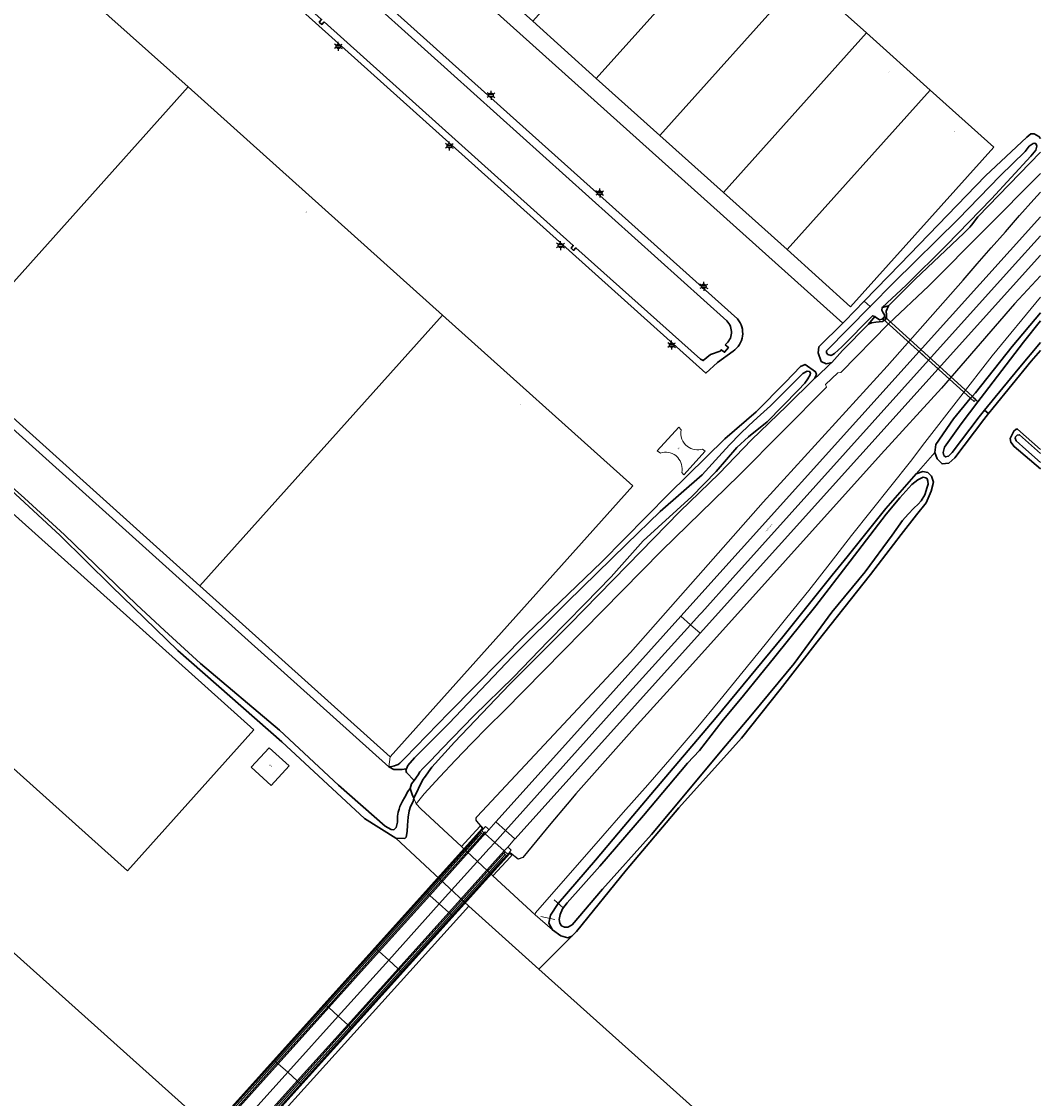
# Model space of a CAD drawing. Extents: x 105780 to 185197, y 477999 to 525027.
# Tile 195 of 256: x 109694 to 109981, y 478509 to 478811. Entities that reach past the tile are written whole.
import ezdxf
from ezdxf.enums import TextEntityAlignment as Align

# ---------------------------------------------------------------- set-up
doc = ezdxf.new("R2010")
doc.units = 0
for name, color, linetype, lineweight in [('B-GV-GR-GRAS_GAZON-G', 252, 'Continuous', 13), ('B-RO-IE-MEUBILAIR_WEGMEUBILAIR-S', 252, 'Continuous', 25), ('B-RO-IE-TERREINAFSCHEIDING_KUNSTMATIG_HEKWERK-G', 252, 'IE-TERREINAFSCHEIDING-KUNSTMATIG', 18), ('B-RO-IE-TERREINAFSCHEIDING_KUNSTMATIG_SCHUTTING-G', 252, 'IE-TERREINAFSCHEIDING-KUNSTMATIG-DICHT', 18), ('B-WE-GW-WATERGANG_SLOOT_INSTEEK-G', 252, 'Continuous', 30), ('B-XX-KG-KADASTRAAL_BEBOUWING-G', 252, 'Continuous', 20), ('B1-WE-GW-TALUD_KRUIN-G', 252, 'Continuous', 25), ('B1-WE-KW-KUNSTWERK_DEK-BRUG', 252, 'Continuous', 18), ('B1-WE-KW-KUNSTWERK_DUIKER-G', 170, 'Continuous', 18), ('B1-WE-KW-KUNSTWERK_DUIKER-GV', 170, 'Continuous', 18), ('B1-WE-KW-KUNSTWERK_GELUIDSWERING_SCHERM-G', 170, 'Continuous', 18), ('B1-WE-OG-BEBOUWING-T18', 7, 'Continuous', 18), ('B1-WE-OG-TERREIN_ERF-GV', 252, 'Continuous', 18), ('B1-WE-OG-TOPOGRAFIE-T18', 10, 'Continuous', 18), ('B1-WE-OG-WEG-GV', 7, 'Continuous', 18), ('B1-WE-VH-VERHARDING_BEDRIJFSVLOERPLAAT-GV', 252, 'Continuous', 18), ('B1-WE-VH-VERHARDING_BETON-GV', 252, 'Continuous', 18), ('B1-WE-VH-VERHARDING_BETONSTRAATSTEEN-GV', 252, 'Continuous', 18), ('B1-WE-VH-VERHARDING_OPEN-GV', 252, 'Continuous', 18)]:
    doc.layers.add(name, color=color, linetype=linetype, lineweight=lineweight)
doc.styles.add('NLCS-ISO', font='NLCS-ISO.ttf')
doc.styles.add('NLCS-ISO-M200-T18', font='NLCS-ISO.ttf', dxfattribs={"height": 0.36})
doc.linetypes.add('IE-TERREINAFSCHEIDING-KUNSTMATIG', pattern='A,4,[82,NLCS.SHX,S=0.75,R=90,X=0,Y=0],4,-2', length=10)
doc.linetypes.add('IE-TERREINAFSCHEIDING-KUNSTMATIG-DICHT', pattern='A,8,-1,[82,NLCS.SHX,S=0.75,R=90,X=0,Y=0],-1', length=10)

# ---------------------------------------------------------------- blocks, each defined once
blk = doc.blocks.new('B-SIE-WEG_LICHTMAST-SO')
at = {"ltscale": 0.1}
for p, q in [((-1.1, 0.63), (-2.19, 1.27)), ((0, 1.27), (0, 2.53)), ((1.1, 0.63), (2.19, 1.27)), ((-1.1, -0.63), (-2.19, -1.27)), ((0, -1.27), (0, -2.53)), ((1.1, -0.63), (2.19, -1.27))]:
    blk.add_line(p, q, dxfattribs=at)
at = {"flags": 128}
for points in [[(-1.16, 0.5), (1.16, 0.5)], [(-1.16, -0.5), (1.16, -0.5)]]:
    blk.add_lwpolyline(points, dxfattribs=at)
at = {"ltscale": 0.1}
blk.add_circle((0, 0), 1.27, dxfattribs=at)
at = {"style": 'NLCS-ISO'}
blk.add_attdef('TYPE', text='', height=1.8, dxfattribs=at).set_placement((0, 2.53), align=Align.BOTTOM_CENTER)

msp = doc.modelspace()

# ---------------------------------------------------------------- linework, layer by layer
at = {"layer": 'B-GV-GR-GRAS_GAZON-G', "flags": 128}
for points in [[(109980.506, 478718.977), (109977.908, 478715.91), (109967.253, 478702.872), (109966.028, 478701.373), (109965.929, 478701.244), (109964.622, 478699.534), (109956.426, 478688.811), (109954.747, 478687.343), (109952.871, 478687.107), (109951.452, 478688.492), (109950.806, 478690.322), (109945.604, 478684.286), (109947.433, 478684.933), (109948.827, 478684.658), (109949.849, 478683.693), (109950.439, 478681.923), (109949.839, 478679.43), (109948.397, 478676.144), (109945.669, 478672.78), (109941.357, 478667.243), (109932.787, 478655.994), (109917.799, 478637.111), (109907.412, 478623.696), (109896.494, 478610.064), (109878.915, 478590.499), (109864.085, 478573.012), (109850.14, 478555.791), (109848.814, 478554.429), (109839.562, 478545.212), (109889.979, 478500)], [(109971.991, 478694.259), (109973.045, 478696.33), (109973.703, 478696.835), (109974.054, 478696.883), (109980.506, 478691.167)], [(109980.506, 478685.754), (109973.091, 478692.006), (109972.193, 478693.201), (109971.991, 478694.259)]]:
    msp.add_lwpolyline(points, dxfattribs=at)
at = {"layer": 'B-RO-IE-TERREINAFSCHEIDING_KUNSTMATIG_HEKWERK-G', "flags": 128}
for points in [[(109823.639, 478584.422), (109822.236, 478582.892)], [(109829.836, 478576.131), (109831.212, 478577.659)]]:
    msp.add_lwpolyline(points, dxfattribs=at)
at = {"layer": 'B-RO-IE-TERREINAFSCHEIDING_KUNSTMATIG_SCHUTTING-G', "flags": 128}
for points in [[(109751.147, 478503.731), (109758.585, 478511.991), (109765.343, 478519.496), (109779.537, 478535.259), (109793.729, 478551.018), (109807.929, 478566.787), (109822.197, 478582.631), (109823.141, 478583.68), (109823.495, 478583.351), (109823.839, 478583.031), (109824.182, 478583.444), (109823.474, 478584.065), (109823.835, 478584.441), (109823.632, 478584.659), (109746.541, 478499), (109722.582, 478472.378), (109708.331, 478456.719), (109708.4, 478456.655), (109708.521, 478456.542), (109708.591, 478456.619), (109721.027, 478470.301), (109722.758, 478472.206), (109746.886, 478499)], [(109823.495, 478583.351), (109823.141, 478583.68), (109822.197, 478582.631), (109807.929, 478566.787), (109807.97, 478566.75), (109808.286, 478566.465)], [(109823.586, 478582.744), (109823.839, 478583.031), (109823.495, 478583.351), (109808.286, 478566.465), (109808.641, 478566.144)], [(109823.871, 478582.486), (109823.586, 478582.744), (109808.641, 478566.144), (109808.924, 478565.888)], [(109824.468, 478583.187), (109824.182, 478583.444), (109823.839, 478583.031), (109823.586, 478582.744), (109823.871, 478582.486)], [(109831.394, 478577.698), (109831.189, 478577.866), (109830.835, 478577.471), (109830.125, 478578.113), (109829.755, 478577.725), (109830.126, 478577.423), (109830.468, 478577.08), (109815.248, 478560.177), (109801.038, 478544.396), (109786.873, 478528.665), (109772.687, 478512.91), (109760.162, 478499), (109758.49, 478497.143), (109746.146, 478483.458), (109724.754, 478459.744), (109715.886, 478449.913), (109708.992, 478442.609), (109701.905, 478435.473), (109698.101, 478431.863), (109689.491, 478424.047), (109683.988, 478419.266), (109683.674, 478418.998), (109669.483, 478407.277), (109654.323, 478394.744), (109654.287, 478394.714), (109651.344, 478392.184), (109648.425, 478389.625), (109645.531, 478387.039), (109642.661, 478384.426), (109639.817, 478381.785), (109639.792, 478381.766), (109637.011, 478379.05), (109634.256, 478376.307), (109631.529, 478373.537), (109628.83, 478370.74), (109626.158, 478367.916), (109623.498, 478365.04), (109620.85, 478362.153), (109618.215, 478359.255), (109615.591, 478356.345), (109612.98, 478353.425), (109612.936, 478353.377), (109598.017, 478336.844), (109583.135, 478320.295), (109568.237, 478303.728), (109568.348, 478303.621), (109568.403, 478303.568), (109613.152, 478353.272), (109615.766, 478356.195), (109618.392, 478359.107), (109621.031, 478362.008), (109623.682, 478364.898), (109626.345, 478367.777), (109629.011, 478370.595), (109631.705, 478373.387), (109634.426, 478376.152), (109637.175, 478378.889), (109639.951, 478381.599), (109642.798, 478384.242), (109645.671, 478386.858), (109648.568, 478389.446), (109651.49, 478392.006), (109654.436, 478394.538), (109686.099, 478420.776), (109695.959, 478429.566), (109701.29, 478434.549), (109709.164, 478442.456), (109716.081, 478449.785), (109730.384, 478465.543), (109760.51, 478499)], [(109829.755, 478577.725), (109830.125, 478578.113), (109829.817, 478578.391), (109814.249, 478561.078), (109814.535, 478560.82)], [(109830.126, 478577.423), (109829.755, 478577.725), (109814.535, 478560.82), (109814.89, 478560.499)], [(109830.126, 478577.423), (109814.89, 478560.499), (109815.221, 478560.2), (109815.248, 478560.177), (109830.468, 478577.08)], [(109808.286, 478566.465), (109807.97, 478566.75), (109807.929, 478566.787), (109793.729, 478551.018), (109793.769, 478550.982), (109794.084, 478550.697)], [(109808.641, 478566.144), (109808.286, 478566.465), (109794.084, 478550.697), (109794.442, 478550.373)], [(109808.924, 478565.888), (109808.641, 478566.144), (109794.442, 478550.373), (109794.722, 478550.119)], [(109814.535, 478560.82), (109814.249, 478561.078), (109800.042, 478545.299), (109800.327, 478545.04)], [(109814.89, 478560.499), (109814.535, 478560.82), (109800.327, 478545.04), (109800.683, 478544.718)], [(109815.248, 478560.177), (109815.221, 478560.2), (109814.89, 478560.499), (109800.683, 478544.718), (109801.015, 478544.417), (109801.038, 478544.396)], [(109794.084, 478550.697), (109793.769, 478550.982), (109793.729, 478551.018), (109779.537, 478535.259), (109779.577, 478535.224), (109779.892, 478534.94)], [(109794.442, 478550.373), (109794.084, 478550.697), (109779.892, 478534.94), (109780.255, 478534.614)], [(109794.722, 478550.119), (109794.442, 478550.373), (109780.255, 478534.614), (109780.533, 478534.364)], [(109800.327, 478545.04), (109800.042, 478545.299), (109785.874, 478529.562), (109786.16, 478529.305)], [(109800.683, 478544.718), (109800.327, 478545.04), (109786.16, 478529.305), (109786.518, 478528.983)], [(109801.038, 478544.396), (109801.015, 478544.417), (109800.683, 478544.718), (109786.518, 478528.983), (109786.852, 478528.683), (109786.873, 478528.665)], [(109779.892, 478534.94), (109779.577, 478535.224), (109779.537, 478535.259), (109765.343, 478519.496), (109765.383, 478519.46), (109765.696, 478519.179)], [(109780.255, 478534.614), (109779.892, 478534.94), (109765.696, 478519.179), (109766.063, 478518.851)], [(109780.533, 478534.364), (109780.255, 478534.614), (109766.063, 478518.851), (109766.339, 478518.603)], [(109786.16, 478529.305), (109785.874, 478529.562), (109771.688, 478513.807), (109771.975, 478513.55)], [(109786.518, 478528.983), (109786.16, 478529.305), (109771.975, 478513.55), (109772.334, 478513.228)], [(109786.873, 478528.665), (109786.852, 478528.683), (109786.518, 478528.983), (109772.334, 478513.228), (109772.67, 478512.926), (109772.687, 478512.91)], [(109765.696, 478519.179), (109765.383, 478519.46), (109765.343, 478519.496), (109758.585, 478511.991), (109751.147, 478503.731), (109751.183, 478503.697), (109751.498, 478503.415)], [(109766.063, 478518.851), (109765.696, 478519.179), (109751.498, 478503.415), (109751.867, 478503.083)], [(109766.339, 478518.603), (109766.063, 478518.851), (109751.867, 478503.083), (109752.141, 478502.838)], [(109771.975, 478513.55), (109771.688, 478513.807), (109758.357, 478499), (109757.491, 478498.038), (109757.778, 478497.781), (109758.875, 478499)], [(109772.334, 478513.228), (109771.975, 478513.55), (109758.875, 478499), (109757.778, 478497.781), (109758.137, 478497.459), (109759.525, 478499)], [(109772.687, 478512.91), (109772.67, 478512.926), (109772.334, 478513.228), (109759.525, 478499), (109758.137, 478497.459), (109758.49, 478497.143), (109760.162, 478499)]]:
    msp.add_lwpolyline(points, close=True, dxfattribs=at)
at = {"layer": 'B-WE-GW-WATERGANG_SLOOT_INSTEEK-G', "flags": 128}
for points in [[(109895.369, 478727.842), (109763.99, 478845.657), (109762.066, 478849.083), (109729.489, 478877.872), (109723.473, 478885.858), (109717.175, 478891.341), (109711.732, 478893.012), (109704.172, 478893.466), (109700.927, 478892.95), (109696.947, 478890.209), (109696.815, 478887.471), (109705.863, 478876.328), (109706.474, 478874.156)], [(109779.255, 478811.298), (109778.601, 478810.559), (109777.873, 478811.211), (109778.515, 478811.948), (109709.411, 478874.007), (109709.438, 478876.539), (109707.093, 478879.851), (109706.543, 478880.397), (109705.379, 478880.201), (109705.057, 478881.941), (109705.976, 478882.138), (109706.051, 478882.444), (109700.246, 478888.138), (109700.284, 478889.182), (109701.238, 478889.821), (109704.341, 478890.07), (109704.475, 478890.38), (109704.847, 478892.119), (109706.594, 478891.785), (109706.226, 478890.016), (109706.237, 478889.883), (109707.059, 478889.724), (109714.271, 478888.821)], [(109714.271, 478888.821), (109707.059, 478889.724), (109706.237, 478889.883), (109706.226, 478890.016), (109706.594, 478891.785), (109704.847, 478892.119), (109704.475, 478890.38), (109704.341, 478890.07), (109701.238, 478889.821), (109700.284, 478889.182), (109700.246, 478888.138), (109706.051, 478882.444), (109705.976, 478882.138), (109705.057, 478881.941), (109705.379, 478880.201), (109706.543, 478880.397), (109707.093, 478879.851), (109709.438, 478876.539), (109709.411, 478874.007), (109778.515, 478811.948), (109777.873, 478811.211), (109778.601, 478810.559), (109779.255, 478811.298)], [(109720.523, 478884.801), (109721.795, 478883.482), (109726.416, 478877.174), (109756.371, 478850.12), (109763.13, 478843.491), (109892.347, 478727.291)], [(109892.347, 478727.291), (109763.13, 478843.491), (109756.371, 478850.12), (109726.416, 478877.174), (109721.795, 478883.482), (109720.523, 478884.801)], [(109706.474, 478874.156), (109886.5, 478712.628), (109889.791, 478715.607), (109894.158, 478718.734)], [(109891.948, 478720.589), (109892.835, 478719.835), (109891.74, 478718.467), (109890.827, 478719.145), (109890.471, 478718.76), (109887.828, 478717.848), (109885.771, 478716.111), (109884.981, 478716.527), (109849.988, 478747.826), (109849.342, 478747.077), (109848.606, 478747.729), (109849.249, 478748.478), (109779.255, 478811.298)], [(109779.255, 478811.298), (109849.249, 478748.478), (109848.606, 478747.729), (109849.342, 478747.077), (109849.988, 478747.826), (109884.981, 478716.527), (109885.771, 478716.111), (109887.828, 478717.848), (109890.471, 478718.76), (109890.827, 478719.145), (109891.74, 478718.467), (109892.835, 478719.835), (109891.948, 478720.589)], [(109980.506, 478778.474), (109980.092, 478779.032), (109978.773, 478779.83), (109977.839, 478779.858), (109976.701, 478778.899), (109965.046, 478767.975), (109941.12, 478743.168), (109931.009, 478732.834)], [(109931.009, 478732.834), (109932.691, 478731.311), (109939.325, 478738.016), (109957.39, 478755.882), (109969.169, 478768.053), (109976.185, 478774.833), (109977.338, 478776.371), (109978.466, 478777.095), (109978.935, 478777.197), (109979.336, 478776.952), (109979.491, 478776.307), (109979.169, 478775.268), (109977.835, 478773.502), (109966.761, 478761.543), (109954.083, 478748.525), (109942.741, 478737.331), (109936.031, 478731.067), (109936.018, 478730.993), (109937.813, 478731.491), (109937.855, 478731.585), (109945.316, 478738.955), (109958.955, 478751.903), (109960.703, 478753.563), (109961.143, 478754.134), (109962.95, 478756.475), (109980.506, 478774.654)], [(109980.506, 478729.508), (109972.53, 478720.031), (109962.253, 478707.055), (109961.273, 478705.985), (109962.892, 478704.565)], [(109980.506, 478727.322), (109975.765, 478721.296), (109964.738, 478707.006), (109962.892, 478704.565), (109958.19, 478698.348), (109953.509, 478691.79), (109953.175, 478690.344), (109953.381, 478689.464), (109953.835, 478689.043), (109954.656, 478689.251), (109955.679, 478690.327), (109963.257, 478700.294), (109964.798, 478702.174), (109974.257, 478713.711), (109980.506, 478721.22)], [(109962.892, 478704.565), (109964.738, 478707.006), (109975.765, 478721.296), (109980.506, 478727.322)], [(109980.506, 478721.22), (109974.257, 478713.711), (109964.798, 478702.174), (109965.929, 478701.244), (109966.028, 478701.373), (109967.253, 478702.872), (109977.908, 478715.91), (109980.506, 478718.977)], [(109677.968, 478692.52), (109695.05, 478677.449), (109706.275, 478667.155), (109726.542, 478647.563), (109734.364, 478640.34), (109744.455, 478631.069), (109766.726, 478612.291), (109783.274, 478596.887), (109796.385, 478585.372), (109798.103, 478584.388), (109798.799, 478584.309), (109799.518, 478584.987), (109799.836, 478586.417), (109799.836, 478587.083), (109799.875, 478588.139), (109800.071, 478589.313), (109800.306, 478590.096), (109800.502, 478590.879), (109800.854, 478591.583), (109801.284, 478592.405), (109801.95, 478593.501), (109802.263, 478594.128), (109802.615, 478594.949), (109803.398, 478595.889), (109803.413, 478595.939), (109803.789, 478597.219), (109804.181, 478597.689), (109804.521, 478598.168), (109802.368, 478600.453), (109802.212, 478601.098), (109802.371, 478601.471), (109801.089, 478601.251), (109800.228, 478601.251), (109798.819, 478601.251), (109797.424, 478602.002), (109742.27, 478651.558), (109671.008, 478715.588)], [(109980.506, 478691.167), (109974.054, 478696.883), (109973.703, 478696.835), (109973.045, 478696.33), (109971.991, 478694.259)], [(109971.991, 478694.259), (109972.193, 478693.201), (109973.091, 478692.006), (109980.506, 478685.754)], [(109980.506, 478689.997), (109974.581, 478695.297), (109973.994, 478695.139), (109973.515, 478694.688), (109973.386, 478694.284), (109973.656, 478693.577), (109976.38, 478691.166), (109980.506, 478687.522)], [(109980.506, 478687.522), (109976.38, 478691.166), (109973.656, 478693.577), (109973.386, 478694.284), (109973.515, 478694.688), (109973.994, 478695.139), (109974.581, 478695.297), (109980.506, 478689.997)], [(109681.21, 478688.952), (109705.083, 478666.982), (109719.493, 478652.77), (109738.109, 478634.694), (109767.362, 478609.06), (109790.606, 478587.517), (109799.374, 478581.941), (109801.883, 478581.867), (109802.244, 478582.206), (109802.576, 478583.873), (109802.615, 478585.595), (109802.85, 478587.865), (109803.124, 478589.685), (109803.515, 478590.82), (109804.22, 478592.268), (109804.441, 478593.174), (109804.006, 478594.223), (109803.413, 478595.939), (109803.398, 478595.889), (109802.615, 478594.949), (109802.263, 478594.128), (109801.95, 478593.501), (109801.284, 478592.405), (109800.854, 478591.583), (109800.502, 478590.879), (109800.306, 478590.096), (109800.071, 478589.313), (109799.875, 478588.139), (109799.836, 478587.083), (109799.836, 478586.417), (109799.518, 478584.987), (109798.799, 478584.309), (109798.103, 478584.388), (109796.385, 478585.372), (109783.274, 478596.887), (109766.726, 478612.291), (109744.455, 478631.069), (109734.364, 478640.34), (109726.542, 478647.563), (109706.275, 478667.155), (109695.05, 478677.449), (109677.968, 478692.52)]]:
    msp.add_lwpolyline(points, dxfattribs=at)
for points in [[(109932.691, 478731.311), (109920.348, 478718.837), (109920.389, 478718.254), (109920.784, 478717.834), (109921.708, 478717.574), (109922.655, 478718.07), (109924.693, 478719.989), (109933.34, 478728.701), (109933.926, 478728.501), (109934.089, 478728.445), (109935.285, 478727.536), (109936.049, 478727.746), (109936.646, 478728.253), (109936.669, 478729.009), (109936.277, 478729.545), (109935.892, 478730.314), (109936.018, 478730.993), (109936.031, 478731.067), (109942.741, 478737.331), (109954.083, 478748.525), (109966.761, 478761.543), (109977.835, 478773.502), (109979.169, 478775.268), (109979.491, 478776.307), (109979.336, 478776.952), (109978.935, 478777.197), (109978.466, 478777.095), (109977.338, 478776.371), (109976.185, 478774.833), (109969.169, 478768.053), (109957.39, 478755.882), (109939.325, 478738.016)], [(109918.931, 478715.856), (109920.254, 478715.174), (109921.902, 478715.592), (109924.922, 478718.948), (109932.15, 478726.324), (109932.172, 478726.336), (109933.926, 478728.501), (109933.34, 478728.701), (109924.693, 478719.989), (109922.655, 478718.07), (109921.708, 478717.574), (109920.784, 478717.834), (109920.389, 478718.254), (109920.348, 478718.837), (109932.691, 478731.311), (109931.009, 478732.834), (109925.519, 478727.223), (109924.94, 478726.651), (109918.238, 478720.023), (109918.069, 478718.276)], [(109936.085, 478727.083), (109936.978, 478727.64), (109937.291, 478728.332), (109937.243, 478728.975), (109937.166, 478730.029), (109937.813, 478731.491), (109936.018, 478730.993), (109935.892, 478730.314), (109936.277, 478729.545), (109936.669, 478729.009), (109936.646, 478728.253), (109936.049, 478727.746), (109935.285, 478727.536), (109934.089, 478728.445), (109933.926, 478728.501), (109932.172, 478726.336), (109933.039, 478726.765), (109934.27, 478726.904)], [(109807.475, 478598.982), (109809.491, 478601.959), (109815.831, 478608.953), (109831.323, 478625.135), (109848.178, 478641.977), (109864.444, 478658.662), (109879.144, 478673.758), (109890.207, 478684.407), (109899.307, 478693.83), (109909.108, 478703.291), (109917.049, 478711.054), (109917.55, 478712.208), (109917.281, 478712.975), (109914.363, 478714.989), (109913.063, 478714.502), (109908.842, 478710.015), (109900.594, 478701.734), (109891.841, 478694.17), (109876.079, 478678.696), (109857.229, 478659.578), (109836.066, 478639.243), (109814.266, 478617.176), (109801.891, 478604.48), (109800.541, 478603.012), (109800.032, 478602.66), (109799.523, 478602.464), (109799.053, 478602.308), (109798.232, 478602.112), (109797.424, 478602.002), (109798.819, 478601.251), (109800.228, 478601.251), (109801.089, 478601.251), (109802.371, 478601.471), (109802.776, 478602.421), (109804.644, 478604.52), (109814.25, 478614.135), (109832.169, 478632.996), (109847.477, 478648.265), (109864.214, 478664.598), (109873.688, 478673.693), (109885.413, 478684.06), (109890.168, 478689.218), (109893.118, 478692.45), (109896.122, 478695.505), (109898.522, 478697.88), (109900.916, 478700.022), (109904.628, 478703.406), (109913.753, 478712.511), (109914.937, 478713.174), (109915.632, 478713.037), (109915.853, 478712.623), (109915.779, 478712.101), (109915.162, 478710.954), (109914.313, 478709.815), (109912.388, 478707.776), (109903.678, 478698.891), (109898.485, 478694.678), (109895.194, 478691.747), (109889.341, 478684.933), (109882.552, 478677.971), (109868.899, 478665.448), (109859.863, 478655.409), (109852.473, 478647.825), (109842.141, 478637.3), (109832.403, 478627.164), (109821.306, 478616.371), (109812.351, 478607.086), (109809.212, 478603.772), (109808.095, 478602.699), (109806.999, 478601.525), (109806.138, 478600.585), (109805.629, 478599.724), (109804.521, 478598.168), (109804.181, 478597.689), (109803.789, 478597.219), (109803.413, 478595.939), (109804.006, 478594.223), (109804.441, 478593.174), (109807.008, 478598.416)], [(109868.899, 478665.448), (109882.552, 478677.971), (109889.341, 478684.933), (109895.194, 478691.747), (109898.485, 478694.678), (109903.678, 478698.891), (109912.388, 478707.776), (109914.313, 478709.815), (109915.162, 478710.954), (109915.779, 478712.101), (109915.853, 478712.623), (109915.632, 478713.037), (109914.937, 478713.174), (109913.753, 478712.511), (109904.628, 478703.406), (109900.916, 478700.022), (109898.522, 478697.88), (109896.122, 478695.505), (109893.118, 478692.45), (109890.168, 478689.218), (109885.413, 478684.06), (109873.688, 478673.693), (109864.214, 478664.598), (109847.477, 478648.265), (109832.169, 478632.996), (109814.25, 478614.135), (109804.644, 478604.52), (109802.776, 478602.421), (109802.371, 478601.471), (109802.212, 478601.098), (109802.368, 478600.453), (109804.521, 478598.168), (109805.629, 478599.724), (109806.138, 478600.585), (109806.999, 478601.525), (109808.095, 478602.699), (109809.212, 478603.772), (109812.351, 478607.086), (109821.306, 478616.371), (109832.403, 478627.164), (109842.141, 478637.3), (109852.473, 478647.825), (109859.863, 478655.409)], [(109951.452, 478688.492), (109952.871, 478687.107), (109954.747, 478687.343), (109956.426, 478688.811), (109964.622, 478699.534), (109965.929, 478701.244), (109964.798, 478702.174), (109963.257, 478700.294), (109955.679, 478690.327), (109954.656, 478689.251), (109953.835, 478689.043), (109953.381, 478689.464), (109953.175, 478690.344), (109953.509, 478691.79), (109958.19, 478698.348), (109962.892, 478704.565), (109961.273, 478705.985), (109960.776, 478705.442), (109956.109, 478699.741), (109951.106, 478692.532), (109950.806, 478690.322)], [(109842.8, 478560.332), (109842.382, 478558.067), (109843.378, 478556.227), (109845.78, 478554.52), (109847.692, 478553.996), (109848.814, 478554.429), (109850.14, 478555.791), (109864.085, 478573.012), (109878.915, 478590.499), (109896.494, 478610.064), (109907.412, 478623.696), (109917.799, 478637.111), (109932.787, 478655.994), (109941.357, 478667.243), (109945.669, 478672.78), (109948.397, 478676.144), (109949.839, 478679.43), (109950.439, 478681.923), (109949.849, 478683.693), (109948.827, 478684.658), (109947.433, 478684.933), (109945.604, 478684.286), (109937.08, 478674.613), (109926.163, 478661.039), (109921.996, 478655.841), (109908.148, 478638.567), (109889.424, 478615.823), (109871.026, 478594.238), (109861.976, 478583.461), (109855.525, 478575.779), (109845, 478563.595)], [(109845.439, 478558.083), (109845.237, 478559.137), (109845.512, 478560.527), (109846.257, 478562.077), (109847.533, 478563.845), (109856.692, 478574.114), (109868.999, 478588.366), (109881.378, 478603.082), (109884.686, 478606.594), (109891.106, 478614.848), (109897.028, 478622.01), (109905.855, 478632.871), (109917.408, 478647.204), (109927.042, 478659.73), (109937.163, 478672.941), (109941.029, 478677.601), (109944.403, 478681.345), (109946.012, 478682.578), (109947.549, 478683.348), (109948.302, 478683.209), (109948.643, 478682.907), (109948.857, 478682.26), (109948.949, 478681.442), (109948.69, 478680.576), (109947.985, 478678.442), (109947.002, 478676.724), (109946.16, 478675.817), (109944.901, 478674.632), (109943.338, 478672.989), (109941.711, 478671.174), (109938.853, 478667.124), (109931.207, 478656.81), (109921.898, 478645.439), (109911.275, 478631.02), (109899.554, 478616.867), (109890.555, 478606.128), (109881.678, 478595.559), (109871.227, 478582.999), (109857.49, 478567.683), (109848.92, 478557.63), (109847.735, 478556.966), (109846.746, 478556.996), (109845.942, 478557.369)], [(109846.257, 478562.077), (109845.512, 478560.527), (109845.237, 478559.137), (109845.439, 478558.083), (109845.942, 478557.369), (109846.746, 478556.996), (109847.735, 478556.966), (109848.92, 478557.63), (109857.49, 478567.683), (109871.227, 478582.999), (109881.678, 478595.559), (109890.555, 478606.128), (109899.554, 478616.867), (109911.275, 478631.02), (109921.898, 478645.439), (109931.207, 478656.81), (109938.853, 478667.124), (109941.711, 478671.174), (109943.338, 478672.989), (109944.901, 478674.632), (109946.16, 478675.817), (109947.002, 478676.724), (109947.985, 478678.442), (109948.69, 478680.576), (109948.949, 478681.442), (109948.857, 478682.26), (109948.643, 478682.907), (109948.302, 478683.209), (109947.549, 478683.348), (109946.012, 478682.578), (109944.403, 478681.345), (109941.029, 478677.601), (109937.163, 478672.941), (109927.042, 478659.73), (109917.408, 478647.204), (109905.855, 478632.871), (109897.028, 478622.01), (109891.106, 478614.848), (109884.686, 478606.594), (109881.378, 478603.082), (109868.999, 478588.366), (109856.692, 478574.114), (109847.533, 478563.845)]]:
    msp.add_lwpolyline(points, close=True, dxfattribs=at)
for points in [[(109892.347, 478727.291, -0.4573886), (109891.948, 478720.589)], [(109891.948, 478720.589, 0.4573886), (109892.347, 478727.291)], [(109894.158, 478718.734, 0.444922), (109895.369, 478727.842)]]:
    msp.add_lwpolyline(points, format="xyb", dxfattribs=at)
at = {"layer": 'B-XX-KG-KADASTRAAL_BEBOUWING-G', "flags": 128}
for points in [[(109601.09, 478781.6), (109672.917, 478716.991), (109741.027, 478793.035), (109668.946, 478857.267)], [(109895.909, 478840.201), (109878.045, 478856.227), (109837.848, 478811.414), (109855.709, 478795.384)], [(109913.774, 478824.174), (109895.909, 478840.201), (109855.709, 478795.384), (109873.571, 478779.354)], [(109489.077, 478783.445), (109723.955, 478572.769), (109759.527, 478612.443), (109524.648, 478823.119)], [(109931.639, 478808.147), (109913.774, 478824.174), (109873.571, 478779.354), (109891.433, 478763.324)], [(109949.503, 478792.121), (109931.639, 478808.147), (109891.433, 478763.324), (109909.294, 478747.294)], [(109741.027, 478793.035), (109672.917, 478716.991), (109744.358, 478652.814), (109812.514, 478728.91)], [(109967.368, 478776.094), (109949.503, 478792.121), (109909.294, 478747.294), (109927.156, 478731.264)], [(109812.514, 478728.91), (109744.358, 478652.814), (109797.754, 478604.847), (109866.014, 478680.92)], [(109506.261, 478640.783), (109510.908, 478636.607), (109579.396, 478575.074), (109587.729, 478584.4), (109588.17, 478584.006), (109588.628, 478584.519), (109591.223, 478582.2), (109592.946, 478584.128), (109595.29, 478586.752), (109598.17, 478584.179), (109637.55, 478548.99), (109635.864, 478547.103), (109638.328, 478544.901), (109637.814, 478544.325), (109638.351, 478543.845), (109627.796, 478532.033), (109709.19, 478459.407), (109746.329, 478501.031), (109535.603, 478689.813), (109498.181, 478648.042)], [(109758.734, 478601.881), (109764.394, 478596.73), (109769.379, 478602.27), (109763.751, 478607.372)]]:
    msp.add_lwpolyline(points, close=True, dxfattribs=at)
for points in [[(109879.52, 478696.713), (109878.873, 478697.435), (109872.851, 478690.765), (109873.702, 478690.154)], [(109879.727, 478684.705), (109880.337, 478684.02), (109886.332, 478690.702), (109885.581, 478691.278)], [(109878.019, 478689.418), (109878.579, 478688.911)], [(109889.979, 478500), (109839.562, 478545.212), (109819.851, 478562.888), (109763.113, 478500)]]:
    msp.add_lwpolyline(points, dxfattribs=at)
for points in [[(109881.317, 478691.982, -0.2950685), (109879.52, 478696.713)], [(109873.702, 478690.154, -0.2487315), (109878.019, 478689.418)], [(109885.581, 478691.278, -0.2438734), (109881.317, 478691.982)], [(109878.579, 478688.911, -0.2437391), (109879.727, 478684.705)]]:
    msp.add_lwpolyline(points, format="xyb", dxfattribs=at)
at = {"layer": 'B1-WE-GW-TALUD_KRUIN-G', "flags": 128}
for points in [[(109823.238, 478585.388), (109822.106, 478586.78), (109821.97, 478587.029), (109821.914, 478587.308), (109821.941, 478587.59), (109822.051, 478587.852), (109822.232, 478588.071), (109865.346, 478634.101), (109902.628, 478676.306), (109937.42, 478714.591), (109958.758, 478738.723), (109962.72, 478743.264), (109966.689, 478747.798), (109970.665, 478752.326), (109974.649, 478756.847), (109978.64, 478761.362), (109980.506, 478763.465)], [(109980.506, 478739.936), (109973.205, 478732.017), (109952.684, 478708.341), (109935.767, 478689.792), (109881.984, 478630.09), (109867.176, 478613.784), (109849.987, 478594.456), (109847.535, 478591.553), (109842.936, 478586.111), (109835.05, 478576.526), (109833.758, 478576.045), (109831.626, 478577.731)]]:
    msp.add_lwpolyline(points, dxfattribs=at)
at = {"layer": 'B1-WE-KW-KUNSTWERK_DEK-BRUG', "flags": 128}
msp.add_lwpolyline([(109760.51, 478499), (109831.394, 478577.698), (109831.189, 478577.866), (109830.835, 478577.471), (109830.125, 478578.113), (109829.817, 478578.391), (109827.155, 478580.778), (109824.468, 478583.187), (109823.871, 478582.486), (109823.586, 478582.744), (109823.839, 478583.031), (109824.182, 478583.444), (109823.474, 478584.065), (109823.835, 478584.441), (109823.632, 478584.659), (109746.541, 478499)], dxfattribs=at)
at = {"layer": 'B1-WE-KW-KUNSTWERK_DUIKER-G', "flags": 128}
for points in [[(109846.439, 478562.394), (109843.862, 478564.657)], [(109844.07, 478559.163), (109840.101, 478559.93)]]:
    msp.add_lwpolyline(points, dxfattribs=at)
at = {"layer": 'B1-WE-KW-KUNSTWERK_DUIKER-GV', "flags": 128}
msp.add_lwpolyline([(109962.388, 478705.232), (109936.697, 478728.539), (109936.157, 478727.949), (109961.836, 478704.654)], close=True, dxfattribs=at)
at = {"layer": 'B1-WE-KW-KUNSTWERK_GELUIDSWERING_SCHERM-G', "flags": 128}
for points in [[(109708.427, 478456.77), (109708.591, 478456.619), (109712.723, 478461.084), (109721.027, 478470.301), (109758.585, 478511.991), (109765.343, 478519.496), (109779.537, 478535.259), (109793.729, 478551.018), (109807.929, 478566.787), (109818.541, 478578.544), (109822.197, 478582.631), (109822.04, 478582.772)], [(109822.286, 478582.646), (109807.97, 478566.75), (109793.769, 478550.982), (109779.577, 478535.224), (109765.383, 478519.46), (109751.183, 478503.697), (109746.953, 478499)], [(109829.561, 478576.132), (109815.221, 478560.2), (109801.015, 478544.417), (109786.852, 478528.683), (109772.67, 478512.926), (109760.135, 478499)]]:
    msp.add_lwpolyline(points, dxfattribs=at)
at = {"layer": 'B1-WE-OG-TERREIN_ERF-GV', "flags": 128}
for points in [[(109706.474, 478874.156), (109705.863, 478876.328), (109696.815, 478887.471), (109696.947, 478890.209), (109700.927, 478892.95), (109704.172, 478893.466), (109711.732, 478893.012), (109717.175, 478891.341), (109723.473, 478885.858), (109729.489, 478877.872), (109762.066, 478849.083), (109763.99, 478845.657), (109895.369, 478727.842)], [(109879.697, 478884.528), (109869.779, 478883.302), (109830.087, 478878.493), (109764.644, 478870.533), (109793.433, 478844.686), (109912.325, 478737.974), (109924.94, 478726.651), (109925.519, 478727.223), (109931.009, 478732.834), (109941.12, 478743.168), (109965.046, 478767.975), (109976.701, 478778.899), (109977.839, 478779.858), (109978.773, 478779.83), (109980.092, 478779.032), (109980.506, 478778.474)], [(109894.158, 478718.734), (109889.791, 478715.607), (109886.5, 478712.628), (109706.474, 478874.156)], [(109668.946, 478857.267), (109741.027, 478793.035), (109812.514, 478728.91), (109866.014, 478680.92), (109797.754, 478604.847), (109797.424, 478602.002), (109798.232, 478602.112), (109799.053, 478602.308), (109799.523, 478602.464), (109800.032, 478602.66), (109800.541, 478603.012), (109801.891, 478604.48), (109814.266, 478617.176), (109836.066, 478639.243), (109857.229, 478659.578), (109876.079, 478678.696), (109891.841, 478694.17), (109900.594, 478701.734), (109908.842, 478710.015), (109913.063, 478714.502), (109914.363, 478714.989), (109917.281, 478712.975), (109917.55, 478712.208), (109917.049, 478711.054), (109917.834, 478711.788), (109921.257, 478714.989), (109921.902, 478715.592), (109920.254, 478715.174), (109918.931, 478715.856), (109918.069, 478718.276), (109918.238, 478720.023), (109924.94, 478726.651), (109912.325, 478737.974), (109793.433, 478844.686)], [(109763.113, 478500), (109819.851, 478562.888), (109799.374, 478581.941), (109790.606, 478587.517), (109767.362, 478609.06), (109738.109, 478634.694), (109719.493, 478652.77), (109705.083, 478666.982), (109681.21, 478688.952), (109669.184, 478698.889), (109649.658, 478715.824), (109619.515, 478742.945)], [(109873.702, 478690.154), (109872.851, 478690.765), (109878.873, 478697.435)], [(109878.873, 478697.435), (109879.52, 478696.713)], [(109885.581, 478691.278), (109886.332, 478690.702), (109880.337, 478684.02), (109879.727, 478684.705)], [(109878.579, 478688.911), (109878.019, 478689.418)]]:
    msp.add_lwpolyline(points, dxfattribs=at)
for points in [[(109913.774, 478824.174), (109931.639, 478808.147), (109949.503, 478792.121), (109967.368, 478776.094), (109927.156, 478731.264), (109909.294, 478747.294), (109891.433, 478763.324), (109873.571, 478779.354), (109855.709, 478795.384), (109837.848, 478811.414), (109810.885, 478835.612), (109851.084, 478880.414), (109878.045, 478856.227), (109895.909, 478840.201)], [(109489.077, 478783.445), (109524.648, 478823.119), (109759.527, 478612.443), (109723.955, 478572.769)], [(109744.358, 478652.814), (109672.917, 478716.991), (109601.09, 478781.6), (109600.488, 478782.863), (109598.981, 478781.526), (109598.477, 478780.743), (109599.746, 478779.618), (109671.008, 478715.588), (109742.27, 478651.558), (109797.424, 478602.002), (109797.754, 478604.847)], [(109535.603, 478689.813), (109746.329, 478501.031), (109709.19, 478459.407), (109627.796, 478532.033), (109638.351, 478543.845), (109637.814, 478544.325), (109638.328, 478544.901), (109635.864, 478547.103), (109637.55, 478548.99), (109598.17, 478584.179), (109595.29, 478586.752), (109592.946, 478584.128), (109591.223, 478582.2), (109588.628, 478584.519), (109588.17, 478584.006), (109587.729, 478584.4), (109579.396, 478575.074), (109510.908, 478636.607), (109506.261, 478640.783), (109498.181, 478648.042)], [(109758.734, 478601.881), (109763.751, 478607.372), (109769.379, 478602.27), (109764.394, 478596.73)], [(109806.446, 478590.181), (109805.074, 478591.647), (109804.441, 478593.174), (109804.22, 478592.268), (109803.515, 478590.82), (109803.124, 478589.685), (109802.85, 478587.865), (109802.615, 478585.595), (109802.576, 478583.873), (109802.244, 478582.206), (109801.883, 478581.867), (109799.374, 478581.941), (109819.851, 478562.888), (109839.562, 478545.212), (109848.814, 478554.429), (109847.692, 478553.996), (109845.78, 478554.52), (109843.378, 478556.227), (109838.572, 478560.393), (109826.67, 478571.385), (109817.807, 478579.622)]]:
    msp.add_lwpolyline(points, close=True, dxfattribs=at)
at = {"layer": 'B1-WE-OG-TERREIN_ERF-GV'}
for points in [[(109895.369, 478727.842, -0.444922), (109894.158, 478718.734)], [(109879.52, 478696.713, 0.2950685), (109881.317, 478691.982)], [(109878.019, 478689.418, 0.2487315), (109873.702, 478690.154)], [(109881.317, 478691.982, 0.2438734), (109885.581, 478691.278)], [(109879.727, 478684.705, 0.2437391), (109878.579, 478688.911)]]:
    msp.add_lwpolyline(points, format="xyb", dxfattribs=at)
at = {"layer": 'B1-WE-OG-WEG-GV', "flags": 128}
for points in [[(109980.506, 478774.654), (109962.95, 478756.475), (109961.143, 478754.134), (109960.703, 478753.563), (109958.955, 478751.903), (109945.316, 478738.955), (109937.855, 478731.585), (109937.813, 478731.491), (109937.166, 478730.029), (109937.243, 478728.975), (109937.291, 478728.332), (109936.978, 478727.64), (109936.085, 478727.083), (109934.27, 478726.904), (109933.039, 478726.765), (109932.172, 478726.336), (109932.15, 478726.324), (109924.922, 478718.948), (109921.902, 478715.592), (109921.257, 478714.989), (109917.834, 478711.788), (109917.049, 478711.054), (109909.108, 478703.291), (109899.307, 478693.83), (109890.207, 478684.407), (109879.144, 478673.758), (109864.444, 478658.662), (109848.178, 478641.977), (109831.323, 478625.135), (109815.831, 478608.953), (109809.491, 478601.959), (109807.475, 478598.982), (109807.008, 478598.416), (109804.441, 478593.174), (109805.074, 478591.647), (109807.343, 478594.404), (109811.725, 478599.189), (109816.165, 478603.92), (109820.663, 478608.596), (109825.218, 478613.217), (109829.829, 478617.782), (109874.128, 478662.797), (109895.823, 478683.979), (109920.399, 478708.655)], [(109980.506, 478768.665), (109949.115, 478737.145), (109937.848, 478726.415), (109924.435, 478712.786), (109923.582, 478712.696), (109920.081, 478709.445), (109920.399, 478708.655), (109895.823, 478683.979), (109874.128, 478662.797), (109829.829, 478617.782), (109825.218, 478613.217), (109820.663, 478608.596), (109816.165, 478603.92), (109811.725, 478599.189), (109807.343, 478594.404), (109805.074, 478591.647), (109806.446, 478590.181), (109817.807, 478579.622), (109821.899, 478584.029), (109823.15, 478585.387), (109823.632, 478584.659), (109823.646, 478584.644), (109823.82, 478584.862), (109823.238, 478585.388)], [(109920.399, 478708.655), (109920.081, 478709.445), (109923.582, 478712.696), (109924.435, 478712.786), (109937.848, 478726.415), (109949.115, 478737.145), (109980.506, 478768.665)], [(109980.506, 478763.465), (109978.64, 478761.362), (109974.649, 478756.847), (109970.665, 478752.326), (109966.689, 478747.798), (109962.72, 478743.264), (109958.758, 478738.723), (109937.42, 478714.591), (109902.628, 478676.306), (109865.346, 478634.101), (109822.232, 478588.071), (109822.051, 478587.852), (109821.941, 478587.59), (109821.914, 478587.308), (109821.97, 478587.029), (109822.106, 478586.78), (109823.238, 478585.388), (109823.82, 478584.862), (109823.646, 478584.644), (109823.835, 478584.441), (109824.563, 478585.223), (109825.191, 478584.657), (109825.531, 478584.351), (109827.504, 478586.548), (109856.294, 478618.609), (109879.488, 478644.339), (109946.403, 478718.654), (109980.506, 478756.521)], [(109823.238, 478585.388), (109822.106, 478586.78), (109821.97, 478587.029), (109821.914, 478587.308), (109821.941, 478587.59), (109822.051, 478587.852), (109822.232, 478588.071), (109865.346, 478634.101), (109902.628, 478676.306), (109937.42, 478714.591), (109958.758, 478738.723), (109962.72, 478743.264), (109966.689, 478747.798), (109970.665, 478752.326), (109974.649, 478756.847), (109978.64, 478761.362), (109980.506, 478763.465)], [(109980.506, 478745.728), (109951.741, 478713.812), (109884.849, 478639.506), (109832.902, 478581.784), (109832.839, 478581.755), (109830.817, 478579.47), (109831.283, 478579.07), (109831.782, 478578.641), (109831.29, 478577.998), (109831.626, 478577.731), (109833.758, 478576.045), (109835.05, 478576.526), (109842.936, 478586.111), (109847.535, 478591.553), (109849.987, 478594.456), (109867.176, 478613.784), (109881.984, 478630.09), (109935.767, 478689.792), (109952.684, 478708.341), (109973.205, 478732.017), (109980.506, 478739.936)], [(109980.506, 478739.936), (109973.205, 478732.017), (109952.684, 478708.341), (109935.767, 478689.792), (109881.984, 478630.09), (109867.176, 478613.784), (109849.987, 478594.456), (109847.535, 478591.553), (109842.936, 478586.111), (109835.05, 478576.526), (109833.758, 478576.045), (109831.626, 478577.731), (109831.29, 478577.998), (109831.189, 478577.866), (109831.394, 478577.698), (109832.01, 478577.189), (109831.59, 478576.692)], [(109831.59, 478576.692), (109826.67, 478571.385), (109838.572, 478560.393), (109838.654, 478560.953), (109857.569, 478582.639), (109863.289, 478589.197), (109870.213, 478596.949), (109877.04, 478604.786), (109883.769, 478612.708), (109890.399, 478620.712), (109896.93, 478628.798), (109903.133, 478636.35), (109909.286, 478643.942), (109915.388, 478651.576), (109921.439, 478659.249), (109927.439, 478666.963), (109944.036, 478687.735), (109947.999, 478693.118), (109966.946, 478717.414), (109980.506, 478733.966)], [(109980.506, 478733.966), (109966.946, 478717.414), (109947.999, 478693.118), (109944.036, 478687.735), (109927.439, 478666.963), (109921.439, 478659.249), (109915.388, 478651.576), (109909.286, 478643.942), (109903.133, 478636.35), (109896.93, 478628.798), (109890.399, 478620.712), (109883.769, 478612.708), (109877.04, 478604.786), (109870.213, 478596.949), (109863.289, 478589.197), (109857.569, 478582.639), (109838.654, 478560.953), (109838.572, 478560.393), (109843.378, 478556.227), (109842.382, 478558.067), (109842.8, 478560.332), (109845, 478563.595)], [(109845, 478563.595), (109855.525, 478575.779), (109861.976, 478583.461), (109871.026, 478594.238), (109889.424, 478615.823), (109908.148, 478638.567), (109921.996, 478655.841), (109926.163, 478661.039), (109937.08, 478674.613), (109945.604, 478684.286), (109950.806, 478690.322), (109951.106, 478692.532), (109956.109, 478699.741), (109960.776, 478705.442), (109961.273, 478705.985), (109962.253, 478707.055), (109972.53, 478720.031), (109980.506, 478729.508)]]:
    msp.add_lwpolyline(points, dxfattribs=at)
at = {"layer": 'B1-WE-VH-VERHARDING_BEDRIJFSVLOERPLAAT-GV', "flags": 128}
msp.add_lwpolyline([(109824.729, 478583.472), (109824.438, 478583.715), (109824.182, 478583.444), (109824.468, 478583.187)], close=True, dxfattribs=at)
at = {"layer": 'B1-WE-VH-VERHARDING_BETON-GV', "flags": 128}
for points in [[(109980.506, 478756.521), (109946.403, 478718.654)], [(109946.403, 478718.654), (109949.072, 478716.233), (109972.585, 478742.357), (109980.506, 478751.146)], [(109980.506, 478751.146), (109972.585, 478742.357), (109949.072, 478716.233), (109951.741, 478713.812), (109980.506, 478745.728)]]:
    msp.add_lwpolyline(points, dxfattribs=at)
for points in [[(109949.072, 478716.233), (109946.403, 478718.654), (109879.488, 478644.339), (109882.169, 478641.923), (109884.768, 478644.806), (109885.318, 478645.371), (109894.083, 478655.14)], [(109951.741, 478713.812), (109949.072, 478716.233), (109894.083, 478655.14), (109885.318, 478645.371), (109884.768, 478644.806), (109882.169, 478641.923), (109884.849, 478639.506)], [(109882.169, 478641.923), (109879.488, 478644.339), (109856.294, 478618.609), (109827.504, 478586.548), (109830.181, 478584.143), (109864.237, 478622.03)], [(109884.849, 478639.506), (109882.169, 478641.923), (109864.237, 478622.03), (109830.181, 478584.143), (109832.839, 478581.755), (109832.902, 478581.784)], [(109830.181, 478584.143), (109827.504, 478586.548), (109825.531, 478584.351), (109824.729, 478583.472), (109824.468, 478583.187), (109827.155, 478580.778)], [(109832.839, 478581.755), (109830.181, 478584.143), (109827.155, 478580.778), (109829.817, 478578.391), (109830.817, 478579.47)], [(109827.155, 478580.778), (109824.468, 478583.187), (109823.871, 478582.486), (109808.924, 478565.888), (109811.586, 478563.483), (109825.585, 478579.034)], [(109829.817, 478578.391), (109827.155, 478580.778), (109825.585, 478579.034), (109811.586, 478563.483), (109814.249, 478561.078)], [(109811.586, 478563.483), (109808.924, 478565.888), (109794.722, 478550.119), (109797.382, 478547.709)], [(109814.249, 478561.078), (109811.586, 478563.483), (109797.382, 478547.709), (109800.042, 478545.299)], [(109797.382, 478547.709), (109794.722, 478550.119), (109780.533, 478534.364), (109783.203, 478531.963)], [(109800.042, 478545.299), (109797.382, 478547.709), (109783.203, 478531.963), (109785.874, 478529.562)], [(109783.203, 478531.963), (109780.533, 478534.364), (109766.339, 478518.603), (109769.014, 478516.205)], [(109785.874, 478529.562), (109783.203, 478531.963), (109769.014, 478516.205), (109771.688, 478513.807)], [(109769.014, 478516.205), (109766.339, 478518.603), (109752.141, 478502.838), (109754.816, 478500.438)], [(109771.688, 478513.807), (109769.014, 478516.205), (109754.816, 478500.438), (109757.491, 478498.038), (109758.357, 478499)]]:
    msp.add_lwpolyline(points, close=True, dxfattribs=at)
at = {"layer": 'B1-WE-VH-VERHARDING_BETONSTRAATSTEEN-GV', "flags": 128}
for points in [[(109825.531, 478584.351), (109825.191, 478584.657), (109824.563, 478585.223), (109823.835, 478584.441), (109823.474, 478584.065), (109823.501, 478584.041), (109824.134, 478583.481), (109824.182, 478583.444), (109824.438, 478583.715), (109824.729, 478583.472)], [(109830.817, 478579.47), (109829.817, 478578.391), (109830.125, 478578.113), (109830.287, 478577.966), (109830.835, 478577.471), (109831.189, 478577.866), (109831.29, 478577.998), (109831.782, 478578.641), (109831.283, 478579.07)]]:
    msp.add_lwpolyline(points, close=True, dxfattribs=at)
at = {"layer": 'B1-WE-VH-VERHARDING_OPEN-GV', "flags": 128}
msp.add_lwpolyline([(109821.899, 478584.029), (109817.807, 478579.622), (109826.67, 478571.385), (109831.59, 478576.692), (109832.01, 478577.189), (109831.394, 478577.698), (109831.189, 478577.866), (109830.835, 478577.471), (109830.287, 478577.966), (109830.125, 478578.113), (109829.817, 478578.391), (109827.155, 478580.778), (109824.468, 478583.187), (109824.182, 478583.444), (109824.134, 478583.481), (109823.501, 478584.041), (109823.474, 478584.065), (109823.835, 478584.441), (109823.646, 478584.644), (109823.632, 478584.659), (109823.15, 478585.387)], close=True, dxfattribs=at)

# ---------------------------------------------------------------- block references
at = {"layer": 'B-RO-IE-MEUBILAIR_WEGMEUBILAIR-S', "xscale": 0.5, "yscale": 0.5, "zscale": 0.5}
for p in [(109783.212, 478804.409), (109826.127, 478790.663), (109814.401, 478776.425), (109856.677, 478763.196), (109845.649, 478748.439), (109885.907, 478736.959), (109876.867, 478720.474)]:
    msp.add_blockref('B-SIE-WEG_LICHTMAST-SO', p, dxfattribs=at)

# ---------------------------------------------------------------- texts
at = {"layer": 'B1-WE-OG-BEBOUWING-T18', "style": 'NLCS-ISO-M200-T18'}
for s, rotation, p in [('5', 318.1, (109937.976, 478797.088)), ('4', 318.1, (109956.48, 478780.488)), ('2', 318.1, (109774.252, 478757.858)), ('3', 318.1, (109834.507, 478703.808)), ('3A', 47.9, (109878.852, 478691.443)), ('766P', 317.7, (109764.238, 478602.281))]:
    msp.add_text(s, height=0.36, rotation=rotation, dxfattribs=at).set_placement(p, align=Align.MIDDLE)
at = {"layer": 'B1-WE-OG-TOPOGRAFIE-T18', "style": 'NLCS-ISO-M200-T18'}
msp.add_text('Zuidtangent', height=0.36, rotation=48, dxfattribs=at).set_placement((109904.238, 478669.124), align=Align.MIDDLE)

doc.saveas('drawing.dxf')
